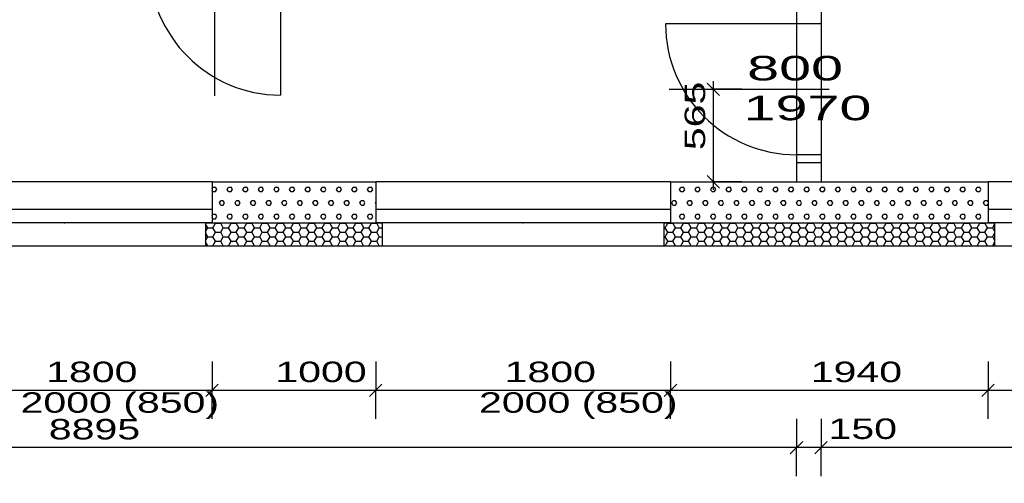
# Model space of a CAD drawing. Extents: x -196363 to 398972, y -489949 to -260582.
# Tile 228 of 256: x 265008 to 271022, y -389825 to -386994. Entities that reach past the tile are written whole.
import ezdxf

# ---------------------------------------------------------------- set-up
doc = ezdxf.new("R2010")
doc.units = 0
doc.header["$MEASUREMENT"] = 0
for name, color, linetype in [('dvere', 1, 'Continuous'), ('koty', 1, 'Continuous'), ('legenda', 1, 'Continuous'), ('navrh', 2, 'Continuous'), ('okna', 2, 'Continuous'), ('popdver', 6, 'Continuous'), ('srafy', 8, 'Continuous'), ('tepizol', 8, 'Continuous')]:
    doc.layers.add(name, color=color, linetype=linetype)
doc.styles.add('SPIRITTXTSTYLE1', font='ROMAN')
doc.dimstyles.new('SPIRITSTYLE470', dxfattribs={"dimtxt": 125, "dimasz": 12.7, "dimexe": 175, "dimexo": 928.163696, "dimgap": 50, "dimtad": 1, "dimdec": 3, "dimzin": 0, "dimdsep": 46, "dimlunit": 7, "dimtxsty": 'SPIRITTXTSTYLE1', "dimblk1": '_TICKMARKS470', "dimblk2": '_TICKMARKS470', "dimsah": 1, "dimcen": 0.09, "dimdle": 50, "dimclrd": 1, "dimclre": 1, "dimclrt": 1, "dimadec": 0, "dimazin": 0, "dimtfac": 1, "dimtdec": 4, "dimtofl": 0, "dimtmove": 1, "dimatfit": 0, "dimfxl": 0, "dimtolj": 1, "dimtzin": 0, "dimarcsym": 0})
doc.dimstyles.new('SPIRITSTYLE471', dxfattribs={"dimtxt": 125, "dimasz": 12.7, "dimexe": 175, "dimexo": 973.184204, "dimgap": 50, "dimtad": 1, "dimdec": 3, "dimzin": 0, "dimdsep": 46, "dimlunit": 7, "dimtxsty": 'SPIRITTXTSTYLE1', "dimblk1": '_TICKMARKS471', "dimblk2": '_TICKMARKS471', "dimsah": 1, "dimcen": 0.09, "dimdle": 50, "dimclrd": 1, "dimclre": 1, "dimclrt": 1, "dimadec": 0, "dimazin": 0, "dimtfac": 1, "dimtdec": 4, "dimtofl": 0, "dimtmove": 1, "dimatfit": 0, "dimfxl": 0, "dimtolj": 1, "dimtzin": 0, "dimarcsym": 0})
doc.dimstyles.new('SPIRITSTYLE473', dxfattribs={"dimtxt": 125, "dimasz": 12.7, "dimexe": 175, "dimexo": 1448.169189, "dimgap": 50, "dimtad": 1, "dimdec": 3, "dimzin": 0, "dimdsep": 46, "dimlunit": 7, "dimtxsty": 'SPIRITTXTSTYLE1', "dimblk1": '_TICKMARKS473', "dimblk2": '_TICKMARKS473', "dimsah": 1, "dimcen": 0.09, "dimdle": 50, "dimclrd": 1, "dimclre": 1, "dimclrt": 1, "dimadec": 0, "dimazin": 0, "dimtfac": 1, "dimtdec": 4, "dimtofl": 0, "dimtmove": 1, "dimatfit": 0, "dimfxl": 0, "dimtolj": 1, "dimtzin": 0, "dimarcsym": 0})
doc.dimstyles.new('SPIRITSTYLE475', dxfattribs={"dimtxt": 125, "dimasz": 12.7, "dimexe": 175, "dimexo": 1548.15686, "dimgap": 50, "dimtad": 1, "dimdec": 3, "dimzin": 0, "dimdsep": 46, "dimlunit": 7, "dimtxsty": 'SPIRITTXTSTYLE1', "dimblk1": '_TICKMARKS475', "dimblk2": '_TICKMARKS475', "dimsah": 1, "dimcen": 0.09, "dimdle": 50, "dimclrd": 1, "dimclre": 1, "dimclrt": 1, "dimadec": 0, "dimazin": 0, "dimtfac": 1, "dimtdec": 4, "dimtofl": 0, "dimtmove": 1, "dimatfit": 0, "dimfxl": 0, "dimtolj": 1, "dimtzin": 0, "dimarcsym": 0})
doc.dimstyles.new('SPIRITSTYLE705', dxfattribs={"dimtxt": 125, "dimasz": 12.7, "dimexe": 175, "dimexo": 9.472458, "dimgap": 50, "dimtad": 1, "dimdec": 3, "dimzin": 0, "dimdsep": 46, "dimlunit": 7, "dimtxsty": 'SPIRITTXTSTYLE1', "dimblk1": '_TICKMARKS705', "dimblk2": '_TICKMARKS705', "dimsah": 1, "dimcen": 0.09, "dimdle": 50, "dimclrd": 1, "dimclre": 1, "dimclrt": 1, "dimadec": 0, "dimazin": 0, "dimtfac": 1, "dimtdec": 4, "dimtofl": 0, "dimtmove": 1, "dimatfit": 0, "dimfxl": 0, "dimtolj": 1, "dimtzin": 0, "dimarcsym": 0})
pattern_1 = [(0, (583704.19, -258948.734), (47.625, 82.488914), [15.875, -79.375]), (0, (583704.19, -258921.234), (47.625, 82.488914), [15.875, -79.375]), (60.000002, (583720.06, -258948.734), (-47.625, 82.488914), [15.875, -79.375]), (120.000003, (583704.19, -258948.734), (-95.25, -3e-06), [15.875, -79.375]), (60.000002, (583696.25, -258934.984), (-47.625, 82.488914), [15.875, -79.375]), (120.000003, (583728, -258934.984), (-95.25, -3e-06), [15.875, -79.375])]
pattern_2 = [(0, (583704.188, -258948.734), (47.625, 27.4963055), [-63.5, 31.75]), (60.000002, (583704.188, -258948.734), (-1.7e-06, 54.9926147), [31.75, -63.5]), (120.000003, (583704.188, -258948.734), (-47.625, 27.4963055), [-63.5, 31.75])]

# ---------------------------------------------------------------- blocks, each defined once
blk = doc.blocks.new('_TICKMARKS470')
at = {"color": 1, "linetype": 'Continuous'}
blk.add_line((-3, -3), (3, 3), dxfattribs=at)
blk = doc.blocks.new('*D1206')
at = {"color": 1, "linetype": 'Continuous', "ltscale": 300}
for p, q in [((264382.78125, -389081.8125, 1723.80005), (264382.78125, -389256.8125, 1723.80005)), ((266182.78125, -389081.8125, 1723.80005), (266182.78125, -389256.8125, 1723.80005)), ((264332.78125, -389256.8125, 1723.80005), (266232.78125, -389256.8125, 1723.80005)), ((264382.78125, -389431.8125, 1723.80005), (264382.78125, -389256.8125, 1723.80005)), ((266182.78125, -389431.8125, 1723.80005), (266182.78125, -389256.8125, 1723.80005))]:
    blk.add_line(p, q, dxfattribs=at)
at = {"color": 1, "linetype": 'Continuous', "ltscale": 300, "xscale": 12.69999980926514, "yscale": 12.69999980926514, "zscale": 12.69999980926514, "rotation": 180.0000050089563}
blk.add_blockref('_TICKMARKS470', (264382.78125, -389256.8125, 1723.80005), dxfattribs=at)
at = {"color": 1, "linetype": 'Continuous', "ltscale": 300, "xscale": 12.69999980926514, "yscale": 12.69999980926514, "zscale": 12.69999980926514}
blk.add_blockref('_TICKMARKS470', (266182.78125, -389256.8125, 1723.80005), dxfattribs=at)
at = {"color": 1, "linetype": 'Continuous', "ltscale": 300, "style": 'SPIRITTXTSTYLE1', "width": 1.5}
blk.add_text('1800', height=125, dxfattribs=at).set_placement((265169.6875, -389206.84375, 1723.80005))
blk = doc.blocks.new('*D1207')
at = {"color": 1, "linetype": 'Continuous', "ltscale": 300}
for p, q in [((266182.78125, -389081.8125, 1723.80005), (266182.78125, -389256.8125, 1723.80005)), ((267182.78125, -389081.8125, 1723.80005), (267182.78125, -389256.8125, 1723.80005)), ((266132.78125, -389256.8125, 1723.80005), (267232.78125, -389256.8125, 1723.80005)), ((266182.78125, -389431.8125, 1723.80005), (266182.78125, -389256.8125, 1723.80005)), ((267182.78125, -389431.8125, 1723.80005), (267182.78125, -389256.8125, 1723.80005))]:
    blk.add_line(p, q, dxfattribs=at)
at = {"color": 1, "linetype": 'Continuous', "ltscale": 300, "xscale": 12.69999980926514, "yscale": 12.69999980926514, "zscale": 12.69999980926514, "rotation": 180.0000050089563}
blk.add_blockref('_TICKMARKS470', (266182.78125, -389256.8125, 1723.80005), dxfattribs=at)
at = {"color": 1, "linetype": 'Continuous', "ltscale": 300, "xscale": 12.69999980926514, "yscale": 12.69999980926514, "zscale": 12.69999980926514}
blk.add_blockref('_TICKMARKS470', (267182.78125, -389256.8125, 1723.80005), dxfattribs=at)
at = {"color": 1, "linetype": 'Continuous', "ltscale": 300, "style": 'SPIRITTXTSTYLE1', "width": 1.5}
blk.add_text('1000', height=125, dxfattribs=at).set_placement((266569.6875, -389206.84375, 1723.80005))
blk = doc.blocks.new('*D1208')
at = {"color": 1, "linetype": 'Continuous', "ltscale": 300}
for p, q in [((267182.78125, -389081.8125, 1723.80005), (267182.78125, -389256.8125, 1723.80005)), ((268982.78125, -389081.8125, 1723.80005), (268982.78125, -389256.8125, 1723.80005)), ((267132.78125, -389256.8125, 1723.80005), (269032.78125, -389256.8125, 1723.80005)), ((267182.78125, -389431.8125, 1723.80005), (267182.78125, -389256.8125, 1723.80005)), ((268982.78125, -389431.8125, 1723.80005), (268982.78125, -389256.8125, 1723.80005))]:
    blk.add_line(p, q, dxfattribs=at)
at = {"color": 1, "linetype": 'Continuous', "ltscale": 300, "xscale": 12.69999980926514, "yscale": 12.69999980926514, "zscale": 12.69999980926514, "rotation": 180.0000050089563}
blk.add_blockref('_TICKMARKS470', (267182.78125, -389256.8125, 1723.80005), dxfattribs=at)
at = {"color": 1, "linetype": 'Continuous', "ltscale": 300, "xscale": 12.69999980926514, "yscale": 12.69999980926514, "zscale": 12.69999980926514}
blk.add_blockref('_TICKMARKS470', (268982.78125, -389256.8125, 1723.80005), dxfattribs=at)
at = {"color": 1, "linetype": 'Continuous', "ltscale": 300, "style": 'SPIRITTXTSTYLE1', "width": 1.5}
blk.add_text('1800', height=125, dxfattribs=at).set_placement((267969.6875, -389206.84375, 1723.80005))
blk = doc.blocks.new('_TICKMARKS471')
at = {"color": 1, "linetype": 'Continuous'}
blk.add_line((-3, -3), (3, 3), dxfattribs=at)
blk = doc.blocks.new('*D1209')
at = {"color": 1, "linetype": 'Continuous', "ltscale": 300}
for p, q in [((268982.78125, -389081.8125, 1723.80005), (268982.78125, -389256.8125, 1723.80005)), ((270922.75, -389081.8125, 1723.80005), (270922.75, -389256.8125, 1723.80005)), ((268932.78125, -389256.8125, 1723.80005), (270972.75, -389256.8125, 1723.80005)), ((268982.78125, -389431.8125, 1723.80005), (268982.78125, -389256.8125, 1723.80005)), ((270922.75, -389431.8125, 1723.80005), (270922.75, -389256.8125, 1723.80005))]:
    blk.add_line(p, q, dxfattribs=at)
at = {"color": 1, "linetype": 'Continuous', "ltscale": 300, "xscale": 12.69999980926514, "yscale": 12.69999980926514, "zscale": 12.69999980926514, "rotation": 180.0000050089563}
blk.add_blockref('_TICKMARKS471', (268982.78125, -389256.8125, 1723.80005), dxfattribs=at)
at = {"color": 1, "linetype": 'Continuous', "ltscale": 300, "xscale": 12.69999980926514, "yscale": 12.69999980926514, "zscale": 12.69999980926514}
blk.add_blockref('_TICKMARKS471', (270922.75, -389256.8125, 1723.80005), dxfattribs=at)
at = {"color": 1, "linetype": 'Continuous', "ltscale": 300, "style": 'SPIRITTXTSTYLE1', "width": 1.5}
blk.add_text('1940', height=125, dxfattribs=at).set_placement((269839.6875, -389206.84375, 1723.80005))
blk = doc.blocks.new('*D1210')
at = {"color": 1, "linetype": 'Continuous', "ltscale": 300}
for p, q in [((270922.75, -389081.8125, 1723.80005), (270922.75, -389256.8125, 1723.80005)), ((272722.75, -389081.8125, 1723.80005), (272722.75, -389256.8125, 1723.80005)), ((270872.75, -389256.8125, 1723.80005), (272772.75, -389256.8125, 1723.80005)), ((270922.75, -389431.8125, 1723.80005), (270922.75, -389256.8125, 1723.80005)), ((272722.75, -389431.8125, 1723.80005), (272722.75, -389256.8125, 1723.80005))]:
    blk.add_line(p, q, dxfattribs=at)
at = {"color": 1, "linetype": 'Continuous', "ltscale": 300, "xscale": 12.69999980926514, "yscale": 12.69999980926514, "zscale": 12.69999980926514, "rotation": 180.0000050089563}
blk.add_blockref('_TICKMARKS470', (270922.75, -389256.8125, 1723.80005), dxfattribs=at)
at = {"color": 1, "linetype": 'Continuous', "ltscale": 300, "xscale": 12.69999980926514, "yscale": 12.69999980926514, "zscale": 12.69999980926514}
blk.add_blockref('_TICKMARKS470', (272722.75, -389256.8125, 1723.80005), dxfattribs=at)
at = {"color": 1, "linetype": 'Continuous', "ltscale": 300, "style": 'SPIRITTXTSTYLE1', "width": 1.5}
blk.add_text('1800', height=125, dxfattribs=at).set_placement((271709.6875, -389206.84375, 1723.80005))
blk = doc.blocks.new('_TICKMARKS473')
at = {"color": 1, "linetype": 'Continuous'}
blk.add_line((-3, -3), (3, 3), dxfattribs=at)
blk = doc.blocks.new('*D1215')
at = {"color": 1, "linetype": 'Continuous', "ltscale": 300}
for p, q in [((269902.75, -389431.8125, 1723.80005), (269902.75, -389606.8125, 1723.80005)), ((276522.75, -389431.8125, 1723.80005), (276522.75, -389606.8125, 1723.80005)), ((276572.75, -389606.8125, 1723.80005), (269852.75, -389606.8125, 1723.80005)), ((269902.75, -389781.8125, 1723.80005), (269902.75, -389606.8125, 1723.80005)), ((276522.75, -389781.8125, 1723.80005), (276522.75, -389606.8125, 1723.80005))]:
    blk.add_line(p, q, dxfattribs=at)
at = {"color": 1, "linetype": 'Continuous', "ltscale": 300, "xscale": 12.69999980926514, "yscale": 12.69999980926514, "zscale": 12.69999980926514}
for p, rotation in [((269902.75, -389606.8125, 1723.80005), 180.0000050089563), ((276522.75, -389606.8125, 1723.80005), 360.0000100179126)]:
    blk.add_blockref('_TICKMARKS473', p, dxfattribs=dict(at, rotation=rotation))
at = {"color": 1, "linetype": 'Continuous', "ltscale": 300, "style": 'SPIRITTXTSTYLE1', "width": 1.5}
blk.add_text('6620', height=125, rotation=360.000010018, dxfattribs=at).set_placement((273093.71875, -389556.8125, 1723.80005))
blk = doc.blocks.new('*D1216')
at = {"color": 1, "linetype": 'Continuous', "ltscale": 300}
for p, q in [((269752.75, -389431.8125, 1723.8), (269752.75, -389606.8125, 1723.8)), ((269902.75, -389431.8125, 1723.8), (269902.75, -389606.8125, 1723.8)), ((269952.75, -389606.8125, 1723.8), (269702.75, -389606.8125, 1723.8)), ((269752.75, -389781.8125, 1723.8), (269752.75, -389606.8125, 1723.8)), ((269902.75, -389781.8125, 1723.8), (269902.75, -389606.8125, 1723.8))]:
    blk.add_line(p, q, dxfattribs=at)
at = {"color": 1, "linetype": 'Continuous', "ltscale": 300, "xscale": 12.69999980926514, "yscale": 12.69999980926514, "zscale": 12.69999980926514}
for p, rotation in [((269752.75, -389606.8125, 1723.8), 180.0000050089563), ((269902.75, -389606.8125, 1723.8), 360.0000100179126)]:
    blk.add_blockref('_TICKMARKS473', p, dxfattribs=dict(at, rotation=rotation))
at = {"color": 1, "linetype": 'Continuous', "ltscale": 300, "style": 'SPIRITTXTSTYLE1', "width": 1.5}
blk.add_text('150', height=125, rotation=360.00001002, dxfattribs=at).set_placement((269948.1875, -389554.125, 1723.8))
blk = doc.blocks.new('*D1217')
at = {"color": 1, "linetype": 'Continuous', "ltscale": 300}
for p, q in [((260857.75, -389431.8125, 1723.80005), (260857.75, -389606.8125, 1723.80005)), ((269752.75, -389431.8125, 1723.80005), (269752.75, -389606.8125, 1723.80005)), ((269802.78125, -389606.8125, 1723.80005), (260807.75, -389606.8125, 1723.80005)), ((260857.75, -389781.8125, 1723.80005), (260857.75, -389606.8125, 1723.80005)), ((269752.75, -389781.8125, 1723.80005), (269752.75, -389606.8125, 1723.80005))]:
    blk.add_line(p, q, dxfattribs=at)
at = {"color": 1, "linetype": 'Continuous', "ltscale": 300, "xscale": 12.69999980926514, "yscale": 12.69999980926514, "zscale": 12.69999980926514}
for p, rotation in [((260857.75, -389606.8125, 1723.80005), 180.0000050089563), ((269752.75, -389606.8125, 1723.80005), 360.0000100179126)]:
    blk.add_blockref('_TICKMARKS473', p, dxfattribs=dict(at, rotation=rotation))
at = {"color": 1, "linetype": 'Continuous', "ltscale": 300, "style": 'SPIRITTXTSTYLE1', "width": 1.5}
blk.add_text('8895', height=125, rotation=360.000010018, dxfattribs=at).set_placement((265186.21875, -389556.8125, 1723.80005))
blk = doc.blocks.new('_TICKMARKS475')
at = {"color": 1, "linetype": 'Continuous'}
blk.add_line((-3, -3), (3, 3), dxfattribs=at)
blk = doc.blocks.new('*D1223')
at = {"color": 1, "linetype": 'Continuous', "ltscale": 300}
for p, q in [((251502.765625, -389781.8125, 1723.800049), (251502.765625, -389956.8125, 1723.800049)), ((276772.75, -389781.8125, 1723.800049), (276772.75, -389956.8125, 1723.800049)), ((251452.765625, -389956.8125, 1723.800049), (276822.78125, -389956.8125, 1723.800049)), ((251502.765625, -390131.8125, 1723.800049), (251502.765625, -389956.8125, 1723.800049)), ((276772.75, -390131.8125, 1723.800049), (276772.75, -389956.8125, 1723.800049))]:
    blk.add_line(p, q, dxfattribs=at)
at = {"color": 1, "linetype": 'Continuous', "ltscale": 300, "xscale": 12.69999980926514, "yscale": 12.69999980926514, "zscale": 12.69999980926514, "rotation": 180.0000050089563}
blk.add_blockref('_TICKMARKS475', (251502.765625, -389956.8125, 1723.800049), dxfattribs=at)
at = {"color": 1, "linetype": 'Continuous', "ltscale": 300, "xscale": 12.69999980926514, "yscale": 12.69999980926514, "zscale": 12.69999980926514}
blk.add_blockref('_TICKMARKS475', (276772.75, -389956.8125, 1723.800049), dxfattribs=at)
at = {"color": 1, "linetype": 'Continuous', "ltscale": 300, "style": 'SPIRITTXTSTYLE1', "width": 1.5}
blk.add_text('25270', height=125, dxfattribs=at).set_placement((263988.96875, -389906.8125, 1723.800049))
blk = doc.blocks.new('_TICKMARKS705')
at = {"color": 1, "linetype": 'Continuous'}
blk.add_line((-3, -3), (3, 3), dxfattribs=at)
blk = doc.blocks.new('*D1682')
at = {"color": 1, "linetype": 'Continuous', "ltscale": 300}
for p, q in [((269244.40625, -387368.65625, 1723.80005), (269244.40625, -388033.65625, 1723.80005)), ((269069.40625, -387418.65625, 1723.80005), (269244.40625, -387418.65625, 1723.80005)), ((269419.40625, -387418.65625, 1723.80005), (269244.40625, -387418.65625, 1723.80005)), ((269069.40625, -387983.625, 1723.80005), (269244.40625, -387983.625, 1723.80005)), ((269419.40625, -387983.625, 1723.80005), (269244.40625, -387983.625, 1723.80005))]:
    blk.add_line(p, q, dxfattribs=at)
at = {"color": 1, "linetype": 'Continuous', "ltscale": 300, "xscale": 12.69999980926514, "yscale": 12.69999980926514, "zscale": 12.69999980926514}
for p, rotation in [((269244.40625, -387418.65625, 1723.80005), 90.00000250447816), ((269244.40625, -387983.625, 1723.80005), -90.00000250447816)]:
    blk.add_blockref('_TICKMARKS705', p, dxfattribs=dict(at, rotation=rotation))
at = {"color": 1, "linetype": 'Continuous', "ltscale": 300, "style": 'SPIRITTXTSTYLE1', "width": 1.5}
blk.add_text('565', height=125, rotation=450.000019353, dxfattribs=at).set_placement((269194.4375, -387790.4375, 1723.80005))

msp = doc.modelspace()

# ---------------------------------------------------------------- hatches: boundary and pattern name
at = {"layer": 'srafy', "linetype": 'Continuous', "ltscale": 300}
h = msp.add_hatch(dxfattribs=at)
h.set_pattern_fill('PorBet', color=8, scale=15.875, style=0, pattern_type=2)
h.set_pattern_definition(pattern_1)
h.paths.add_polyline_path([(266182.78125, -387983.625), (266182.78125, -388233.65625), (267182.78125, -388233.65625), (267182.78125, -387983.625)], flags=0)
h = msp.add_hatch(dxfattribs=at)
h.set_pattern_fill('PorBet', color=8, scale=15.875, style=0, pattern_type=2)
h.set_pattern_definition(pattern_1)
h.paths.add_polyline_path([(270922.75, -388233.65625), (270922.75, -387983.625), (269902.75, -387983.625), (269752.75, -387983.625), (268982.78125, -387983.625), (268982.78125, -388233.65625)], flags=0)
at = {"layer": 'tepizol', "linetype": 'Continuous', "ltscale": 300}
h = msp.add_hatch(dxfattribs=at)
h.set_pattern_fill('Plastev', scale=31.75, style=0, pattern_type=2)
h.set_pattern_definition(pattern_2)
h.paths.add_polyline_path([(267222.78125, -388373.65625), (267222.78125, -388233.65625), (266142.78125, -388233.65625), (266142.78125, -388373.65625)], flags=0)
h = msp.add_hatch(dxfattribs=at)
h.set_pattern_fill('Plastev', scale=31.75, style=0, pattern_type=2)
h.set_pattern_definition(pattern_2)
h.paths.add_polyline_path([(268942.78125, -388233.65625), (268942.78125, -388373.65625), (270962.75, -388373.65625), (270962.75, -388233.65625)], flags=0)

# ---------------------------------------------------------------- linework, layer by layer
at = {"layer": 'dvere', "color": 7, "linetype": 'Continuous', "ltscale": 300}
for p, q in [((266600.25, -386653.625, 900), (266600.25, -387453.625, 900)), ((269752.75, -387018.65625, 900), (268952.75, -387018.65625, 900))]:
    msp.add_line(p, q, dxfattribs=at)
at = {"layer": 'dvere', "color": 1, "linetype": 'Continuous', "ltscale": 330}
for p, q in [((269752.75, -387018.65625), (269752.75, -387818.65625)), ((269902.75, -387018.65625), (269902.75, -387818.65625))]:
    msp.add_line(p, q, dxfattribs=at)
at = {"layer": 'dvere', "color": 1, "linetype": 'Continuous', "ltscale": 304.799988}
msp.add_line((269902.75, -387868.65625), (269752.75, -387868.65625), dxfattribs=at)
at = {"layer": 'dvere', "color": 7, "linetype": 'Continuous', "ltscale": 300}
for centre, radius in [((266600.25, -386653.625, 900), 800.00085), ((269752.75, -387018.65625, 900), 800.00079)]:
    msp.add_arc(centre, radius, 180.000005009, 270.000000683, dxfattribs=at)
msp.add_point((269752.75, -387418.65625, 900), dxfattribs=at)
at = {"layer": 'dvere', "color": 15, "linetype": 'Continuous', "ltscale": 250}
msp.add_point((269752.75, -387418.65625), dxfattribs=at)
at = {"layer": 'legenda', "color": 1, "linetype": 'Continuous', "ltscale": 600}
msp.add_point((266769.78125, -389200.71875, 3523.79956), dxfattribs=at)
at = {"layer": 'navrh', "color": 2, "linetype": 'Continuous', "ltscale": 300}
for p, q in [((269902.75, -380653.625, 900), (269902.75, -387018.65625, 900)), ((269752.75, -386653.625, 900), (269752.75, -387018.65625, 900)), ((269902.75, -387018.65625, 900), (269752.75, -387018.65625, 900)), ((269902.75, -387818.65625, 900), (269752.75, -387818.65625, 900)), ((269752.75, -387818.65625, 900), (269752.75, -387983.625, 900)), ((269902.75, -387818.65625, 900), (269902.75, -387983.625, 900)), ((266182.78125, -387983.625, 900), (267182.78125, -387983.625, 900)), ((266182.78125, -387983.625, 900), (266182.78125, -388233.65625, 900)), ((267182.78125, -387983.625, 900), (267182.78125, -388233.65625, 900)), ((268982.78125, -387983.625, 900), (269752.75, -387983.625, 900)), ((268982.78125, -387983.625, 900), (268982.78125, -388233.65625, 900)), ((269902.75, -387983.625, 900), (270922.75, -387983.625, 900)), ((270922.75, -387983.625, 900), (270922.75, -388233.65625, 900)), ((266142.78125, -388233.65625, 900), (267222.78125, -388233.65625, 900)), ((266142.78125, -388233.65625, 900), (266142.78125, -388373.65625, 900)), ((267222.78125, -388233.65625, 900), (267222.78125, -388373.65625, 900)), ((268942.78125, -388233.65625, 900), (270962.75, -388233.65625, 900)), ((268942.78125, -388233.65625, 900), (268942.78125, -388373.65625, 900)), ((270962.75, -388233.65625, 900), (270962.75, -388373.65625, 900)), ((266142.78125, -388373.65625, 900), (267222.78125, -388373.65625, 900)), ((268942.78125, -388373.65625, 900), (270962.75, -388373.65625, 900))]:
    msp.add_line(p, q, dxfattribs=at)
at = {"layer": 'okna', "color": 7, "linetype": 'Continuous', "ltscale": 300}
for p, q in [((266182.78125, -387983.625, 3371.40015), (264382.78125, -387983.625, 3371.40015)), ((268982.78125, -387983.625, 3371.40015), (267182.78125, -387983.625, 3371.40015)), ((272722.75, -387983.625, 3371.40015), (270922.75, -387983.625, 3371.40015)), ((266182.78125, -388153.65625, 3371.40015), (264382.78125, -388153.65625, 3371.40015)), ((268982.78125, -388153.65625, 3371.40015), (267182.78125, -388153.65625, 3371.40015)), ((272722.75, -388153.65625, 3371.40015), (270922.75, -388153.65625, 3371.40015)), ((266182.78125, -388233.65625, 3371.40015), (264382.78125, -388233.65625, 3371.40015)), ((268982.78125, -388233.65625, 3371.40015), (267182.78125, -388233.65625, 3371.40015)), ((272722.75, -388233.65625, 3371.40015), (270922.75, -388233.65625, 3371.40015)), ((264422.78125, -388373.65625, 3371.40015), (266142.78125, -388373.65625, 3371.40015)), ((267222.78125, -388373.65625, 3371.40015), (268942.78125, -388373.65625, 3371.40015)), ((270962.75, -388373.65625, 3371.40015), (272682.78125, -388373.65625, 3371.40015))]:
    msp.add_line(p, q, dxfattribs=at)
for p in [(265282.75, -388233.65625, 2547.59985), (268082.75, -388233.65625, 2547.59985)]:
    msp.add_point(p, dxfattribs=at)
at = {"layer": 'popdver', "color": 6, "linetype": 'Continuous', "ltscale": 250}
for p, q in [((266200.25, -387459.28125), (266200.25, -386453.40625)), ((268974.25, -387418.65625), (269953, -387418.65625))]:
    msp.add_line(p, q, dxfattribs=at)
at = {"layer": 'popdver', "color": 6, "linetype": 'Continuous', "ltscale": 304.799988}
msp.add_point((269752.75, -387418.65625), dxfattribs=at)
at = {"layer": 'popdver', "color": 6, "linetype": 'Continuous', "ltscale": 250}
msp.add_point((269752.75, -387418.65625), dxfattribs=at)
at = {"layer": 'srafy', "color": 8, "linetype": 'Continuous', "ltscale": 300}
msp.add_line((269752.75, -387983.625, 3371.40015), (269902.75, -387983.625, 3371.40015), dxfattribs=at)

# ---------------------------------------------------------------- texts
at = {"layer": 'koty', "color": 1, "linetype": 'Continuous', "ltscale": 300, "style": 'SPIRITTXTSTYLE1', "width": 1.5}
for p in [(265013.4375, -389393.9375, 1723.80005), (267813.4375, -389393.9375, 1723.80005)]:
    msp.add_text('2000 (850)', height=125, dxfattribs=at).set_placement(p)
at = {"layer": 'popdver', "color": 6, "linetype": 'Continuous', "ltscale": 250, "style": 'SPIRITTXTSTYLE1', "width": 1.75}
for s, p in [('800', (269451.21875, -387364.53125)), ('1970', (269429.375, -387607.71875))]:
    msp.add_text(s, height=150, dxfattribs=at).set_placement(p)

# ---------------------------------------------------------------- dimensions: what is measured, and where the dimension line sits
at = {"layer": 'koty', "color": 1, "linetype": 'Continuous', "ltscale": 300}
dim = msp.add_linear_dim(base=(269244.40625, -387418.65625, 1723.80005), p1=(269059.9375, -387418.65625, 1723.80005), p2=(269059.9375, -387983.625, 1723.80005), angle=90.000002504, dimstyle='SPIRITSTYLE705', dxfattribs=at)
dim.commit()
dim.dimension.update_dxf_attribs({"geometry": '*D1682', "text_midpoint": (269244.40625, -387701.125, 1723.80005)})
for base, p1, p2, dimstyle, picture, middle in [((269752.75, -389606.8125, 1723.80005), (269752.75, -387983.625, 1723.80005), (260857.75, -387983.625, 1723.80005), 'SPIRITSTYLE473', '*D1217', (265305.25, -389606.8125, 1723.80005)), ((276522.75, -389606.8125, 1723.80005), (276522.75, -387983.625, 1723.80005), (269902.75, -387983.625, 1723.80005), 'SPIRITSTYLE473', '*D1215', (273212.78125, -389606.8125, 1723.80005)), ((266182.78125, -389256.8125, 1723.80005), (266182.78125, -388153.65625, 1723.80005), (267182.78125, -388108.625, 1723.80005), 'SPIRITSTYLE470', '*D1207', (266682.78125, -389256.8125, 1723.80005)), ((267182.78125, -389256.8125, 1723.80005), (267182.78125, -388108.625, 1723.80005), (268982.78125, -388153.65625, 1723.80005), 'SPIRITSTYLE470', '*D1208', (268082.75, -389256.8125, 1723.80005)), ((268982.78125, -389256.8125, 1723.80005), (268982.78125, -388108.625, 1723.80005), (270922.75, -388108.625, 1723.80005), 'SPIRITSTYLE471', '*D1209', (269952.75, -389256.8125, 1723.80005)), ((264382.78125, -389256.8125, 1723.80005), (264382.78125, -388153.65625, 1723.80005), (266182.78125, -388153.65625, 1723.80005), 'SPIRITSTYLE470', '*D1206', (265282.75, -389256.8125, 1723.80005)), ((270922.75, -389256.8125, 1723.80005), (270922.75, -388153.65625, 1723.80005), (272722.75, -388153.65625, 1723.80005), 'SPIRITSTYLE470', '*D1210', (271822.75, -389256.8125, 1723.80005)), ((251502.76562, -389956.8125, 1723.80005), (251502.76562, -388233.65625, 1723.80005), (276772.75, -388233.65625, 1723.80005), 'SPIRITSTYLE475', '*D1223', (264137.78125, -389956.8125, 1723.80005))]:
    dim = msp.add_linear_dim(base=base, p1=p1, p2=p2, dimstyle=dimstyle, dxfattribs=at)
    dim.commit()
    dim.dimension.update_dxf_attribs({"geometry": picture, "text_midpoint": middle})
dim = msp.add_linear_dim(base=(269902.75, -389606.8125, 1723.80005), p1=(269902.75, -387983.625, 1723.80005), p2=(269752.75, -387983.625, 1723.80005), dimstyle='SPIRITSTYLE473', dxfattribs=at)
dim.commit()
dim.dimension.update_dxf_attribs({"geometry": '*D1216', "text_midpoint": (269799.40625, -389554.125), "dimtype": 160})

doc.saveas('drawing.dxf')
